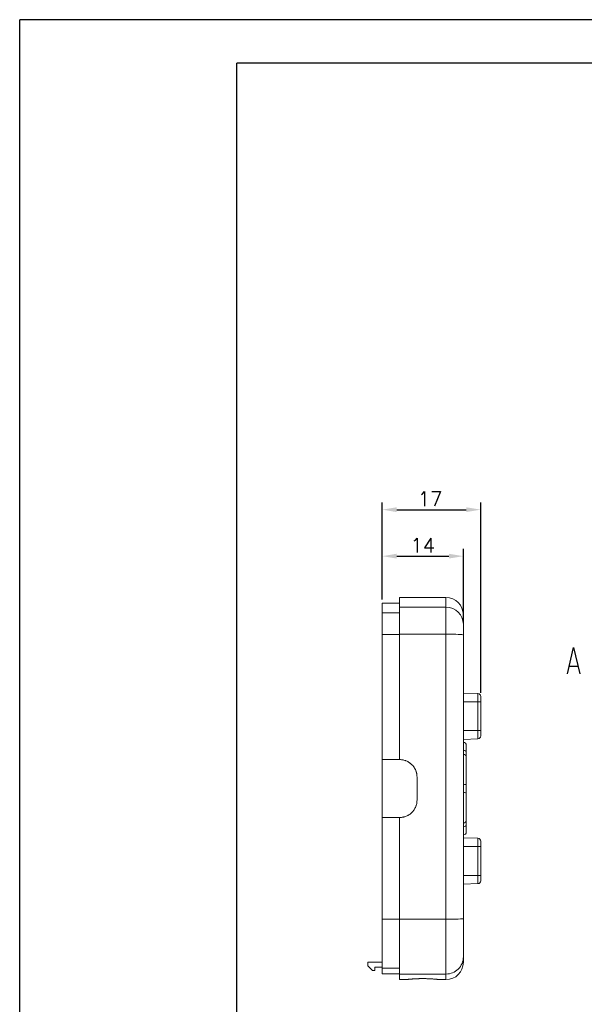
# Model space of a CAD drawing. Header units: millimetres. Extents: x 2231 to 2679, y -254 to 427.
# Tile 13 of 19: x 2231 to 2328, y 257 to 427. Entities that reach past the tile are written whole.
import ezdxf

# ---------------------------------------------------------------- set-up
doc = ezdxf.new("R2010")
doc.units = ezdxf.units.MM
doc.header["$LTSCALE"] = 1.8
doc.header["$MEASUREMENT"] = 0
for name, color, linetype in [('1轮廓实线层', 7, 'Continuous'), ('2细线层', 4, 'Continuous'), ('7标注层', 4, 'Continuous'), ('PDF_Geomertry', 7, 'Continuous')]:
    doc.layers.add(name, color=color, linetype=linetype)
doc.styles.get("Standard").update_dxf_attribs({"font": 'txt.shx'})
doc.dimstyles.new('ISO-25', dxfattribs={"dimtxt": 2.5, "dimasz": 2.5, "dimexe": 1.25, "dimexo": 0.625, "dimtad": 1, "dimtxsty": 'Standard', "dimcen": 2.5, "dimadec": 0, "dimazin": 0, "dimtfac": 1, "dimtmove": 0, "dimatfit": 3, "dimfxl": 1, "dimarcsym": 0})

# ---------------------------------------------------------------- blocks, each defined once
blk = doc.blocks.new('*D123')
at = {"layer": '7标注层', "color": 0, "lineweight": -2}
for p, q in [((2293.16, 326.81), (2293.16, 335.57)), ((2307.16, 323.19), (2307.16, 335.57)), ((2295.66, 334.32), (2304.66, 334.32))]:
    blk.add_line(p, q, dxfattribs=at)
at = {"layer": '7标注层', "color": 0}
for points in [[(2295.66, 334.74), (2295.66, 333.91), (2293.16, 334.32)], [(2304.66, 333.91), (2304.66, 334.74), (2307.16, 334.32)]]:
    blk.add_solid(points, dxfattribs=at)
at = {"layer": 'Defpoints', "color": 0}
for p in [(2307.16, 334.32), (2293.16, 326.19), (2307.16, 322.57)]:
    blk.add_point(p, dxfattribs=at)
at = {"layer": '7标注层', "color": 0, "insert": (2300.16, 336.2), "char_height": 2.5, "attachment_point": 5}
blk.add_mtext('14', dxfattribs=at)
blk = doc.blocks.new('*D124')
at = {"layer": '7标注层', "color": 0, "lineweight": -2}
for p, q in [((2293.16, 326.81), (2293.16, 343.6)), ((2310.16, 310.72), (2310.16, 343.6)), ((2295.66, 342.35), (2307.66, 342.35))]:
    blk.add_line(p, q, dxfattribs=at)
at = {"layer": '7标注层', "color": 0}
for points in [[(2295.66, 342.76), (2295.66, 341.93), (2293.16, 342.35)], [(2307.66, 341.93), (2307.66, 342.76), (2310.16, 342.35)]]:
    blk.add_solid(points, dxfattribs=at)
at = {"layer": 'Defpoints', "color": 0}
for p in [(2310.16, 342.35), (2293.16, 326.19), (2310.16, 310.1)]:
    blk.add_point(p, dxfattribs=at)
at = {"layer": '7标注层', "color": 0, "insert": (2301.41, 344.22), "char_height": 2.5, "attachment_point": 5}
blk.add_mtext('17', dxfattribs=at)

msp = doc.modelspace()

# ---------------------------------------------------------------- linework, layer by layer
at = {"layer": '1轮廓实线层'}
for p in [(2268.065, 119.464), (2668.565, 419.464)]:
    msp.add_line(p, (2268.065, 419.464), dxfattribs=at)
at = {"layer": '2细线层'}
for p in [(2230.565, 111.964), (2676.065, 426.964)]:
    msp.add_line(p, (2230.565, 426.964), dxfattribs=at)
at = {"layer": '7标注层'}
for points in [[(2325.128, 314.028), (2326.19, 318.528), (2327.251, 314.028)], [(2326.939, 315.278), (2325.44, 315.278)]]:
    msp.add_lwpolyline(points, dxfattribs=at)
at = {"layer": 'PDF_Geomertry', "lineweight": 13}
for p, q in [((2304.161, 327.187), (2296.161, 327.187)), ((2296.161, 327.187), (2296.161, 325.516)), ((2304.161, 325.516), (2304.161, 327.187)), ((2296.161, 326.187), (2293.161, 326.187)), ((2293.161, 326.187), (2293.161, 324.533)), ((2296.161, 325.516), (2296.161, 320.866)), ((2304.161, 325.516), (2296.161, 325.516)), ((2304.161, 320.866), (2304.161, 325.516)), ((2293.161, 324.533), (2293.161, 320.813)), ((2293.161, 324.533), (2296.161, 324.533)), ((2307.161, 324.187), (2307.161, 322.566)), ((2307.161, 322.566), (2307.161, 320.706)), ((2293.161, 320.813), (2293.161, 299.187)), ((2293.161, 320.813), (2296.161, 320.813)), ((2304.161, 320.866), (2296.161, 320.866)), ((2296.161, 320.866), (2296.161, 299.187)), ((2304.161, 271.608), (2304.161, 320.866)), ((2307.161, 320.706), (2307.161, 271.743)), ((2309.678, 310.599), (2307.161, 310.687)), ((2309.678, 310.599), (2309.678, 309.187)), ((2310.161, 310.099), (2310.161, 309.187)), ((2309.678, 309.187), (2307.161, 309.187)), ((2310.161, 309.187), (2309.678, 309.187)), ((2309.678, 304.187), (2309.678, 309.187)), ((2310.161, 309.187), (2310.161, 304.187)), ((2309.678, 304.187), (2307.161, 304.187)), ((2307.161, 302.687), (2309.678, 302.775)), ((2310.161, 304.187), (2309.678, 304.187)), ((2309.678, 304.187), (2309.678, 302.775)), ((2310.161, 303.275), (2310.161, 304.187)), ((2307.661, 300.461), (2307.661, 301.687)), ((2307.661, 300.461), (2307.661, 299.628)), ((2307.661, 299.628), (2307.661, 295.02)), ((2293.161, 289.187), (2293.161, 299.187)), ((2296.161, 299.187), (2293.161, 299.187)), ((2299.161, 296.187), (2299.161, 292.187)), ((2307.661, 295.02), (2307.661, 293.354)), ((2307.661, 293.354), (2307.661, 288.746)), ((2293.161, 289.187), (2293.161, 271.653)), ((2293.161, 289.187), (2296.161, 289.187)), ((2296.161, 289.187), (2296.161, 271.608)), ((2307.661, 288.746), (2307.661, 287.913)), ((2307.661, 287.913), (2307.661, 286.687)), ((2309.678, 285.599), (2307.161, 285.687)), ((2309.678, 284.187), (2307.161, 284.187)), ((2309.678, 285.599), (2309.678, 284.187)), ((2310.161, 284.187), (2309.678, 284.187)), ((2309.678, 279.187), (2309.678, 284.187)), ((2310.161, 285.099), (2310.161, 284.187)), ((2310.161, 284.187), (2310.161, 279.187)), ((2309.678, 279.187), (2307.161, 279.187)), ((2310.161, 279.187), (2309.678, 279.187)), ((2309.678, 279.187), (2309.678, 277.775)), ((2310.161, 278.275), (2310.161, 279.187)), ((2307.161, 277.687), (2309.678, 277.775)), ((2293.161, 271.653), (2293.161, 263.147)), ((2293.161, 271.653), (2296.161, 271.653)), ((2296.161, 271.608), (2296.161, 262.156)), ((2304.161, 271.608), (2296.161, 271.608)), ((2304.161, 262.156), (2304.161, 271.608)), ((2307.161, 271.743), (2307.161, 265.127)), ((2290.661, 264.187), (2293.161, 264.187)), ((2290.661, 264.187), (2290.661, 263.587)), ((2290.661, 263.587), (2291.461, 262.787)), ((2307.161, 265.127), (2307.161, 264.187)), ((2291.889, 262.787), (2291.461, 262.787)), ((2291.889, 262.787), (2291.889, 263.37)), ((2291.889, 263.37), (2293.161, 263.37)), ((2293.161, 263.147), (2293.161, 262.187)), ((2293.161, 263.147), (2296.161, 263.147)), ((2293.161, 262.187), (2296.161, 262.187)), ((2296.161, 262.156), (2296.161, 261.187)), ((2304.161, 262.156), (2296.161, 262.156)), ((2304.161, 261.187), (2304.161, 262.156)), ((2296.161, 261.187), (2297.17, 261.187)), ((2303.153, 261.187), (2304.161, 261.187))]:
    msp.add_line(p, q, dxfattribs=at)
for centre, radius, start, end in [((2304.161, 324.187), 3, 0, 90), ((2309.661, 310.099), 0.5, 0, 88), ((2309.661, 303.275), 0.5, 272, 0), ((2307.161, 301.687), 0.5, 0, 90), ((2307.161, 286.687), 0.5, 270, 0), ((2309.661, 285.099), 0.5, 0, 88), ((2309.661, 278.275), 0.5, 272, 0), ((2304.161, 264.187), 3, 270, 0)]:
    msp.add_arc(centre, radius, start, end, dxfattribs=at)
for centre, major_axis, ratio, start_param, end_param in [((2304.161, 322.566), (-3, 0), 0.9832891, 3.1415927, 4.712389), ((2304.161, 320.706), (3, 0), 0.0533585, 0, 1.5707963), ((2307.161, 300.461), (0.5, 0), 0.6498299, 0, 1.5707963), ((2307.161, 299.628), (0.5, 0), 0.9831632, 0, 1.5707963), ((2307.161, 295.02), (0.5, 0), 0.3333333, 4.712389, 6.2831853), ((2307.161, 293.354), (-0.5, 0), 0.3333333, 3.1415927, 4.712389), ((2307.161, 288.746), (-0.5, 0), 0.9831632, 1.5707963, 3.1415927), ((2307.161, 287.913), (-0.5, 0), 0.6498299, 1.5707963, 3.1415927), ((2304.161, 271.743), (3, 0), 0.0451586, 4.712389, 6.2831853), ((2304.161, 265.127), (-3, 0), 0.9903078, 1.5707963, 3.1415927)]:
    msp.add_ellipse(centre, major_axis=major_axis, ratio=ratio, start_param=start_param, end_param=end_param, dxfattribs=at)
for points, knots in [([(2296.161, 299.187), (2296.26, 299.187), (2296.358, 299.182), (2296.553, 299.163), (2296.746, 299.134), (2296.936, 299.087), (2297.054, 299.051), (2297.077, 299.044), (2297.124, 299.028), (2297.148, 299.02), (2297.218, 298.995), (2297.264, 298.977), (2297.4, 298.921), (2297.577, 298.837), (2297.744, 298.737), (2297.866, 298.655), (2297.927, 298.613), (2297.986, 298.568), (2298.025, 298.538), (2298.044, 298.522), (2298.14, 298.444), (2298.285, 298.312), (2298.482, 298.095), (2298.599, 297.938), (2298.667, 297.836), (2298.681, 297.815), (2298.707, 297.773), (2298.72, 297.752), (2298.758, 297.689), (2298.783, 297.646), (2298.852, 297.516), (2298.936, 297.339), (2299.002, 297.155), (2299.045, 297.015), (2299.058, 296.967), (2299.082, 296.872), (2299.093, 296.823), (2299.122, 296.678), (2299.151, 296.483), (2299.161, 296.286), (2299.161, 296.187)], [0, 0, 0, 0, 0.0625, 0.0625, 0.125, 0.1875, 0.1875, 0.203125, 0.203125, 0.21875, 0.21875, 0.25, 0.25, 0.3125, 0.375, 0.375, 0.40625, 0.421875, 0.421875, 0.4375, 0.4375, 0.5, 0.5625, 0.625, 0.625, 0.640625, 0.640625, 0.65625, 0.65625, 0.6875, 0.6875, 0.75, 0.8125, 0.8125, 0.84375, 0.84375, 0.875, 0.875, 0.9375, 1, 1, 1, 1]), ([(2299.161, 292.187), (2299.161, 292.088), (2299.156, 291.99), (2299.137, 291.795), (2299.108, 291.602), (2299.061, 291.412), (2299.025, 291.294), (2299.018, 291.271), (2299.002, 291.224), (2298.994, 291.2), (2298.969, 291.13), (2298.951, 291.084), (2298.895, 290.948), (2298.811, 290.771), (2298.711, 290.604), (2298.629, 290.481), (2298.587, 290.421), (2298.542, 290.362), (2298.512, 290.323), (2298.496, 290.304), (2298.418, 290.208), (2298.286, 290.063), (2298.069, 289.866), (2297.912, 289.749), (2297.81, 289.681), (2297.789, 289.667), (2297.747, 289.641), (2297.726, 289.628), (2297.663, 289.589), (2297.62, 289.565), (2297.49, 289.496), (2297.313, 289.412), (2297.129, 289.346), (2296.989, 289.303), (2296.941, 289.29), (2296.846, 289.266), (2296.797, 289.255), (2296.652, 289.226), (2296.457, 289.197), (2296.26, 289.187), (2296.161, 289.187)], [0, 0, 0, 0, 0.0625, 0.0625, 0.125, 0.1875, 0.1875, 0.203125, 0.203125, 0.21875, 0.21875, 0.25, 0.25, 0.3125, 0.375, 0.375, 0.40625, 0.421875, 0.421875, 0.4375, 0.4375, 0.5, 0.5625, 0.625, 0.625, 0.640625, 0.640625, 0.65625, 0.65625, 0.6875, 0.6875, 0.75, 0.8125, 0.8125, 0.84375, 0.84375, 0.875, 0.875, 0.9375, 1, 1, 1, 1]), ([(2303.161, 261.187), (2303.161, 261.187), (2303.16, 261.187), (2303.158, 261.187), (2303.156, 261.188), (2303.147, 261.189), (2303.139, 261.19), (2303.105, 261.194), (2303.071, 261.198), (2302.979, 261.208), (2302.921, 261.215), (2302.814, 261.226), (2302.774, 261.23), (2302.688, 261.239), (2302.641, 261.244), (2302.564, 261.252), (2302.537, 261.254), (2302.495, 261.258), (2302.481, 261.259), (2302.451, 261.262), (2302.436, 261.263), (2302.36, 261.27), (2302.295, 261.276), (2302.154, 261.288), (2302.078, 261.294), (2301.914, 261.306), (2301.827, 261.312), (2301.683, 261.321), (2301.633, 261.324), (2301.554, 261.328), (2301.528, 261.33), (2301.473, 261.333), (2301.446, 261.334), (2301.362, 261.338), (2301.304, 261.341), (2301.213, 261.345), (2301.167, 261.347), (2301.119, 261.349), (2301.087, 261.35), (2301.071, 261.351), (2300.99, 261.353), (2300.923, 261.356), (2300.786, 261.359), (2300.715, 261.361), (2300.607, 261.363), (2300.57, 261.364), (2300.514, 261.365), (2300.496, 261.365), (2300.458, 261.365), (2300.439, 261.366), (2300.344, 261.367), (2300.192, 261.367), (2300.039, 261.367), (2299.944, 261.366), (2299.924, 261.366), (2299.886, 261.366), (2299.83, 261.365), (2299.774, 261.364), (2299.664, 261.362), (2299.592, 261.361), (2299.486, 261.358), (2299.451, 261.357), (2299.383, 261.355), (2299.349, 261.354), (2299.251, 261.351), (2299.187, 261.348), (2299.065, 261.343), (2299.006, 261.34), (2298.92, 261.336), (2298.892, 261.335), (2298.836, 261.332), (2298.809, 261.331), (2298.729, 261.326), (2298.678, 261.323), (2298.532, 261.314), (2298.442, 261.308), (2298.316, 261.299), (2298.275, 261.296), (2298.197, 261.29), (2298.159, 261.287), (2298.05, 261.278), (2297.984, 261.272), (2297.86, 261.261), (2297.804, 261.256), (2297.699, 261.246), (2297.65, 261.241), (2297.562, 261.232), (2297.521, 261.228), (2297.447, 261.22), (2297.413, 261.216), (2297.367, 261.211), (2297.353, 261.209), (2297.326, 261.206), (2297.313, 261.205), (2297.254, 261.198), (2297.219, 261.194), (2297.173, 261.188), (2297.161, 261.187), (2297.161, 261.187), (2297.161, 261.187), (2297.161, 261.187)], [0, 0, 0, 0, 0.0146266, 0.0146266, 0.0302496, 0.0302496, 0.0614957, 0.0614957, 0.1239878, 0.1239878, 0.1864798, 0.1864798, 0.2177259, 0.2177259, 0.2489719, 0.2489719, 0.2645949, 0.2645949, 0.2724065, 0.2724065, 0.280218, 0.280218, 0.311464, 0.311464, 0.3427101, 0.3427101, 0.3739561, 0.3739561, 0.3895791, 0.3895791, 0.3973906, 0.3973906, 0.4052021, 0.4052021, 0.4208252, 0.4208252, 0.4286367, 0.4325424, 0.4325424, 0.4364482, 0.4364482, 0.4520712, 0.4520712, 0.4676942, 0.4676942, 0.4755057, 0.4755057, 0.4794115, 0.4794115, 0.4833172, 0.4833172, 0.4989403, 0.5145633, 0.5145633, 0.518469, 0.518469, 0.5223748, 0.5301863, 0.5301863, 0.5458093, 0.5458093, 0.5536208, 0.5536208, 0.5614323, 0.5614323, 0.5770554, 0.5770554, 0.5926784, 0.5926784, 0.6004899, 0.6004899, 0.6083014, 0.6083014, 0.6239244, 0.6239244, 0.6551705, 0.6551705, 0.6707935, 0.6707935, 0.6864165, 0.6864165, 0.7176625, 0.7176625, 0.7489086, 0.7489086, 0.7801546, 0.7801546, 0.8114007, 0.8114007, 0.8426467, 0.8426467, 0.8582697, 0.8582697, 0.8738927, 0.8738927, 0.9363848, 0.9363848, 0.9988769, 0.9988769, 1, 1, 1, 1])]:
    msp.add_open_spline(points, degree=3, knots=knots, dxfattribs=at)

# ---------------------------------------------------------------- dimensions: what is measured, and where the dimension line sits
at = {"layer": '7标注层'}
dim = msp.add_linear_dim(base=(2310.161, 342.348), p1=(2293.161, 326.187), p2=(2310.161, 310.099), dimstyle='ISO-25', override={"dimpost": '<>'}, dxfattribs=at)
dim.commit()
dim.dimension.update_dxf_attribs({"geometry": '*D124', "text_midpoint": (2301.415, 342.348), "dimtype": 160})
dim = msp.add_linear_dim(base=(2307.161, 334.324), p1=(2293.161, 326.187), p2=(2307.161, 322.566), dimstyle='ISO-25', override={"dimpost": '<>'}, dxfattribs=at)
dim.commit()
dim.dimension.update_dxf_attribs({"geometry": '*D123', "text_midpoint": (2300.161, 336.199)})

doc.saveas('drawing.dxf')
